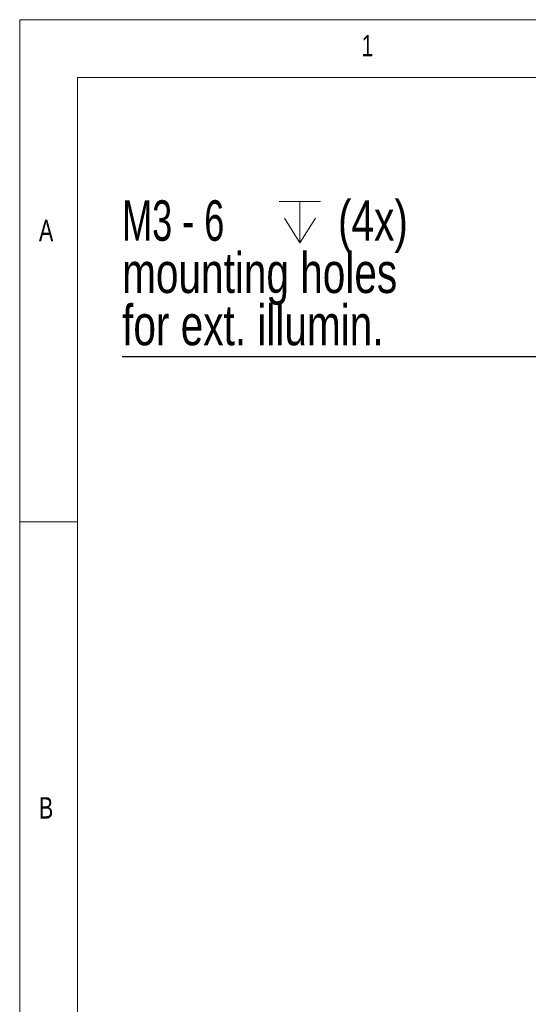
# Model space of a CAD drawing. Header units: millimetres. Extents: x 5 to 415, y 5 to 292.
# Tile 14 of 40: x 5 to 49, y 207 to 292. Entities that reach past the tile are written whole.
import ezdxf

# ---------------------------------------------------------------- set-up
doc = ezdxf.new("R2010")
doc.units = ezdxf.units.MM
doc.styles.add('SLDTEXTSTYLE0', font='TXT', dxfattribs={"width": 0.75})
doc.styles.add('SLDTEXTSTYLE2', font='TXT', dxfattribs={"width": 0.666667})
doc.dimstyles.new('SLDDIMSTYLE1', dxfattribs={"dimtxt": 0, "dimasz": 3.302, "dimexe": 0, "dimexo": 0.0625, "dimgap": 0, "dimtad": 0, "dimtih": 1, "dimtoh": 1, "dimdec": 0, "dimrnd": 1e-09, "dimzin": 0, "dimdsep": 46, "dimtxsty": 'Standard', "dimsah": 1, "dimcen": 0.09, "dimadec": 0, "dimazin": 0, "dimtfac": 3.302, "dimtdec": 0, "dimtofl": 0, "dimtmove": 0, "dimatfit": 3, "dimfxl": 1, "dimfrac": 2, "dimtolj": 1, "dimtzin": 0, "dimarcsym": 0})

# ---------------------------------------------------------------- blocks, each defined once
blk = doc.blocks.new('SW_SYMBOL_HOLE_DEPTH')
at = {"color": 0, "linetype": 'Continuous', "lineweight": 0}
for p, q in [((0, 875), (800, 875)), ((400, 875), (400, 75)), ((100, 555), (400, 75)), ((700, 555), (400, 75))]:
    blk.add_line(p, q, dxfattribs=at)
blk = doc.blocks.new('SW_NOTE_2')
at = {"color": 0, "linetype": 'Continuous', "lineweight": 0, "xscale": 0.0044707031, "yscale": 0.0044707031, "zscale": 0.0044707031}
blk.add_blockref('SW_SYMBOL_HOLE_DEPTH', (13.598, 9.539), dxfattribs=at)
at = {"color": 0, "linetype": 'Continuous', "lineweight": 0, "char_height": 3.5, "attachment_point": 1}
for s, insert, style in [('(4x)', (18.69, 13.565), 'SLDTEXTSTYLE0'), ('M3 - 6', (0.001, 13.565), 'SLDTEXTSTYLE2'), ('mounting holes', (0.001, 9.04), 'SLDTEXTSTYLE0'), ('for ext. illumin.', (0.001, 4.514), 'SLDTEXTSTYLE0')]:
    blk.add_mtext(s, dxfattribs=dict(at, insert=insert, style=style))

msp = doc.modelspace()

# ---------------------------------------------------------------- linework, layer by layer
at = {"color": 7, "linetype": 'Continuous', "lineweight": 0}
for p, q in [((415, 292), (5, 292)), ((5, 292), (5, 5)), ((409.996, 287), (9.996, 287)), ((9.996, 287), (9.996, 10)), ((10, 248.5), (5, 248.5))]:
    msp.add_line(p, q, dxfattribs=at)

# ---------------------------------------------------------------- block references
msp.add_blockref('SW_NOTE_2', (13.864, 262.791), dxfattribs=at)

# ---------------------------------------------------------------- texts
at = {"color": 7, "linetype": 'Continuous', "lineweight": 0, "char_height": 1.852, "attachment_point": 1, "style": 'SLDTEXTSTYLE0'}
for s, insert in [('1', (34.583, 290.668)), ('A', (6.667, 274.668)), ('B', (6.667, 224.668))]:
    msp.add_mtext(s, dxfattribs=dict(at, insert=insert))

# ---------------------------------------------------------------- leaders
at = {"color": 7, "linetype": 'Continuous', "lineweight": 0}
msp.add_leader([(54.259, 253.283), (50.243, 262.791), (13.864, 262.791)], dimstyle='SLDDIMSTYLE1', dxfattribs=at)

doc.saveas('drawing.dxf')
